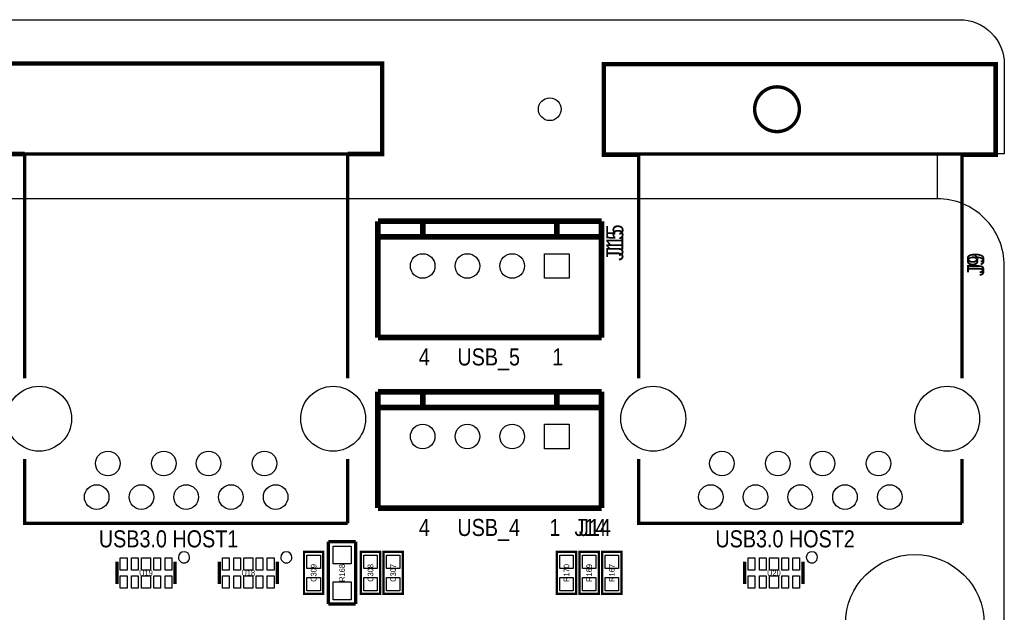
# Model space of a CAD drawing. Extents: x 0 to 150, y -8 to 99.
# Tile 12 of 12: x 106 to 150, y 72 to 98. Entities that reach past the tile are written whole.
import ezdxf
from ezdxf.enums import TextEntityAlignment as Align

# ---------------------------------------------------------------- set-up
doc = ezdxf.new("R2010")
doc.units = 0
for name, color, linetype in [('BG_OUTLINE', 92, 'CONTINUOUS'), ('BG_SILKSCREEN_TOP', 30, 'CONTINUOUS'), ('PG_SILKSCREEN_TOP', 253, 'CONTINUOUS'), ('PIN_TOP', 92, 'CONTINUOUS'), ('RD_SILKSCREEN_TOP', 80, 'CONTINUOUS')]:
    doc.layers.add(name, color=color, linetype=linetype)

msp = doc.modelspace()

# ---------------------------------------------------------------- linework, layer by layer
at = {"layer": 'BG_OUTLINE'}
for points in [[(2.999994, 89.99982), (2.999994, 91.999816), (0, 91.999816), (0, 95.999808, -0.414214), (1.999996, 97.999804), (147.999704, 97.999804, -0.414214), (149.9997, 95.999808), (149.9997, 91.999816), (146.999706, 91.999816), (146.999706, 89.99982)], [(2.999994, 0), (146.99996, 0, 0.414214), (149.999954, 2.999994), (149.999954, 86.999826, 0.414214), (146.99996, 89.99982), (74.076052, 89.99982), (74.076052, 80.9498), (60.07608, 80.9498), (60.07608, 89.99982), (2.999994, 89.99982, 0.414214), (0, 86.999826), (0, 2.999994, 0.414214), (2.999994, 0), (2.999994, -1.999996), (0, -1.999996), (0, -5.999988, 0.414214), (1.999996, -7.999984), (147.999704, -7.999984, 0.414214), (149.9997, -5.999988), (149.9997, -1.999996), (146.999706, -1.999996), (146.999706, 0)]]:
    msp.add_lwpolyline(points, format="xyb", dxfattribs=at)
at = {"layer": 'BG_OUTLINE', "const_width": 0.1524}
msp.add_lwpolyline([(140.839698, 93.999812, 1), (138.839702, 93.999812, 1), (140.839698, 93.999812)], format="xyb", dxfattribs=at)
at = {"layer": 'PG_SILKSCREEN_TOP'}
for points, const_width in [([(106.202734, 92.00007), (104.668574, 92.00007), (104.668574, 96.04502), (117.872764, 96.04502)], 0.19812), ([(120.652794, 92.00007), (122.186954, 92.00007), (122.186954, 96.04502), (117.872764, 96.04502)], 0.19812), ([(133.628892, 91.970352), (132.094732, 91.970352), (132.094732, 96.015302), (145.298922, 96.015302)], 0.19812), ([(148.078952, 91.970352), (149.613112, 91.970352), (149.613112, 96.015302), (145.298922, 96.015302)], 0.19812), ([(120.652794, 81.970118), (120.652794, 92.00007), (106.202734, 92.00007), (106.202734, 81.970118)], 0.150114), ([(148.102828, 81.970118), (148.102828, 92.00007), (133.652768, 92.00007), (133.652768, 81.970118)], 0.150114), ([(122.00001, 83.795108), (122.00001, 88.994996)], 0.254), ([(131.99999, 88.994996), (122.00001, 88.994996)], 0.254), ([(124.000006, 88.294972), (124.000006, 88.994996)], 0.254), ([(129.999994, 88.294972), (129.999994, 88.994996)], 0.254), ([(131.99999, 83.795108), (131.99999, 88.994996)], 0.254), ([(131.99999, 88.294972), (122.00001, 88.294972)], 0.254), ([(122.00001, 83.795108), (131.99999, 83.795108)], 0.254), ([(122.00001, 76.175108), (122.00001, 81.374996)], 0.254), ([(131.99999, 81.374996), (122.00001, 81.374996)], 0.254), ([(124.000006, 80.674972), (124.000006, 81.374996)], 0.254), ([(129.999994, 80.674972), (129.999994, 81.374996)], 0.254), ([(131.99999, 76.175108), (131.99999, 81.374996)], 0.254), ([(131.99999, 80.674972), (122.00001, 80.674972)], 0.254), ([(120.652794, 75.499976), (106.202734, 75.499976), (106.202734, 78.369922)], 0.150114), ([(120.652794, 78.369922), (120.652794, 75.499976)], 0.150114), ([(148.102828, 75.499976), (133.652768, 75.499976), (133.652768, 78.369922)], 0.150114), ([(148.102828, 78.369922), (148.102828, 75.499976)], 0.150114), ([(122.00001, 76.175108), (131.99999, 76.175108)], 0.254), ([(119.7864, 71.8947), (119.7864, 74.676)], 0.1524), ([(119.7864, 74.676), (121.0056, 74.676)], 0.1524), ([(121.0056, 74.676), (121.0056, 71.8947)], 0.1524), ([(119.5578, 74.2188), (119.5578, 72.3392), (118.6942, 72.3392), (118.6942, 74.2188), (119.5578, 74.2188)], 0.1016), ([(121.2342, 72.3392), (121.2342, 74.2188), (122.0978, 74.2188), (122.0978, 72.3392), (121.2342, 72.3392)], 0.1016), ([(122.2502, 72.3392), (122.2502, 74.2188), (123.1138, 74.2188), (123.1138, 72.3392), (122.2502, 72.3392)], 0.1016), ([(130.8608, 74.2188), (130.8608, 72.3392), (129.9972, 72.3392), (129.9972, 74.2188), (130.8608, 74.2188)], 0.1016), ([(131.8768, 74.2188), (131.8768, 72.3392), (131.0132, 72.3392), (131.0132, 74.2188), (131.8768, 74.2188)], 0.1016), ([(132.8928, 74.2188), (132.8928, 72.3392), (132.0292, 72.3392), (132.0292, 74.2188), (132.8928, 74.2188)], 0.1016), ([(110.333028, 72.778874), (110.333028, 73.779126)], 0.150114), ([(112.932972, 72.778874), (112.932972, 73.779126)], 0.150114), ([(114.905028, 72.778874), (114.905028, 73.779126)], 0.150114), ([(117.504972, 72.778874), (117.504972, 73.779126)], 0.150114), ([(138.400028, 72.778874), (138.400028, 73.779126)], 0.150114), ([(140.999972, 72.778874), (140.999972, 73.779126)], 0.150114), ([(121.0056, 71.8947), (119.7864, 71.8947)], 0.1524)]:
    msp.add_lwpolyline(points, dxfattribs=dict(at, const_width=const_width))
for points in [[(113.582958, 73.979024, 1), (113.083042, 73.978976, 1)], [(118.154958, 73.979024, 1), (117.655042, 73.978976, 1)], [(141.649958, 73.979024, 1), (141.150042, 73.978976, 1)]]:
    msp.add_lwpolyline(points, format="xyb", close=True, dxfattribs=at)
at = {"layer": 'PIN_TOP'}
for points in [[(130.550031, 87.545037), (130.550031, 86.444963), (129.449957, 86.444963), (129.449957, 87.545037)], [(130.550031, 79.925037), (130.550031, 78.824963), (129.449957, 78.824963), (129.449957, 79.925037)], [(120.79605, 73.67905), (119.99595, 73.67905), (119.99595, 74.47915), (120.79605, 74.47915)], [(110.782989, 73.954005), (110.782989, 73.404095), (110.483015, 73.404095), (110.483015, 73.954005)], [(111.282861, 73.954005), (111.282861, 73.404095), (110.982887, 73.404095), (110.982887, 73.954005)], [(111.833025, 73.954005), (111.833025, 73.404095), (111.432975, 73.404095), (111.432975, 73.954005)], [(112.283113, 73.954005), (112.283113, 73.404095), (111.983139, 73.404095), (111.983139, 73.954005)], [(112.782985, 73.954005), (112.782985, 73.404095), (112.483011, 73.404095), (112.483011, 73.954005)], [(115.354989, 73.954005), (115.354989, 73.404095), (115.055015, 73.404095), (115.055015, 73.954005)], [(115.854861, 73.954005), (115.854861, 73.404095), (115.554887, 73.404095), (115.554887, 73.954005)], [(116.405025, 73.954005), (116.405025, 73.404095), (116.004975, 73.404095), (116.004975, 73.954005)], [(116.855113, 73.954005), (116.855113, 73.404095), (116.555139, 73.404095), (116.555139, 73.954005)], [(117.354985, 73.954005), (117.354985, 73.404095), (117.055011, 73.404095), (117.055011, 73.954005)], [(118.82628, 74.078592), (119.42572, 74.078592), (119.42572, 73.479152), (118.82628, 73.479152)], [(121.96572, 73.479152), (121.36628, 73.479152), (121.36628, 74.078592), (121.96572, 74.078592)], [(122.98172, 73.479152), (122.38228, 73.479152), (122.38228, 74.078592), (122.98172, 74.078592)], [(130.12928, 74.078592), (130.72872, 74.078592), (130.72872, 73.479152), (130.12928, 73.479152)], [(131.14528, 74.078592), (131.74472, 74.078592), (131.74472, 73.479152), (131.14528, 73.479152)], [(132.16128, 74.078592), (132.76072, 74.078592), (132.76072, 73.479152), (132.16128, 73.479152)], [(138.849989, 73.954005), (138.849989, 73.404095), (138.550015, 73.404095), (138.550015, 73.954005)], [(139.349861, 73.954005), (139.349861, 73.404095), (139.049887, 73.404095), (139.049887, 73.954005)], [(139.900025, 73.954005), (139.900025, 73.404095), (139.499975, 73.404095), (139.499975, 73.954005)], [(140.350113, 73.954005), (140.350113, 73.404095), (140.050139, 73.404095), (140.050139, 73.954005)], [(140.849985, 73.954005), (140.849985, 73.404095), (140.550011, 73.404095), (140.550011, 73.954005)], [(110.782989, 73.153905), (110.782989, 72.603995), (110.483015, 72.603995), (110.483015, 73.153905)], [(111.282861, 73.153905), (111.282861, 72.603995), (110.982887, 72.603995), (110.982887, 73.153905)], [(111.833025, 73.153905), (111.833025, 72.603995), (111.432975, 72.603995), (111.432975, 73.153905)], [(112.283113, 73.153905), (112.283113, 72.603995), (111.983139, 72.603995), (111.983139, 73.153905)], [(112.782985, 73.153905), (112.782985, 72.603995), (112.483011, 72.603995), (112.483011, 73.153905)], [(115.354989, 73.153905), (115.354989, 72.603995), (115.055015, 72.603995), (115.055015, 73.153905)], [(115.854861, 73.153905), (115.854861, 72.603995), (115.554887, 72.603995), (115.554887, 73.153905)], [(116.405025, 73.153905), (116.405025, 72.603995), (116.004975, 72.603995), (116.004975, 73.153905)], [(116.855113, 73.153905), (116.855113, 72.603995), (116.555139, 72.603995), (116.555139, 73.153905)], [(117.354985, 73.153905), (117.354985, 72.603995), (117.055011, 72.603995), (117.055011, 73.153905)], [(118.82628, 73.078848), (119.42572, 73.078848), (119.42572, 72.479408), (118.82628, 72.479408)], [(121.96572, 72.479408), (121.36628, 72.479408), (121.36628, 73.078848), (121.96572, 73.078848)], [(122.98172, 72.479408), (122.38228, 72.479408), (122.38228, 73.078848), (122.98172, 73.078848)], [(130.12928, 73.078848), (130.72872, 73.078848), (130.72872, 72.479408), (130.12928, 72.479408)], [(131.14528, 73.078848), (131.74472, 73.078848), (131.74472, 72.479408), (131.14528, 72.479408)], [(132.16128, 73.078848), (132.76072, 73.078848), (132.76072, 72.479408), (132.16128, 72.479408)], [(138.849989, 73.153905), (138.849989, 72.603995), (138.550015, 72.603995), (138.550015, 73.153905)], [(139.349861, 73.153905), (139.349861, 72.603995), (139.049887, 72.603995), (139.049887, 73.153905)], [(139.900025, 73.153905), (139.900025, 72.603995), (139.499975, 72.603995), (139.499975, 73.153905)], [(140.350113, 73.153905), (140.350113, 72.603995), (140.050139, 72.603995), (140.050139, 73.153905)], [(140.849985, 73.153905), (140.849985, 72.603995), (140.550011, 72.603995), (140.550011, 73.153905)], [(120.79605, 72.07885), (119.99595, 72.07885), (119.99595, 72.87895), (120.79605, 72.87895)]]:
    msp.add_lwpolyline(points, close=True, dxfattribs=at)
for centre, radius in [((129.6797, 93.999812), 0.508), ((124.000006, 86.995), 0.550037), ((126.000002, 86.995), 0.550037), ((127.999998, 86.995), 0.550037), ((106.8578, 80.17002), 1.449959), ((119.997728, 80.17002), 1.449959), ((134.307834, 80.17002), 1.449959), ((147.447762, 80.17002), 1.449959), ((124.000006, 79.375), 0.550037), ((126.000002, 79.375), 0.550037), ((127.999998, 79.375), 0.550037), ((109.927644, 78.170024), 0.550037), ((112.427766, 78.170024), 0.550037), ((114.427762, 78.170024), 0.550037), ((116.927884, 78.170024), 0.550037), ((137.377678, 78.170024), 0.550037), ((139.8778, 78.170024), 0.550037), ((141.877796, 78.170024), 0.550037), ((144.377918, 78.170024), 0.550037), ((109.427772, 76.6699), 0.550037), ((111.427768, 76.6699), 0.550037), ((113.427764, 76.6699), 0.550037), ((115.42776, 76.6699), 0.550037), ((117.427756, 76.6699), 0.550037), ((136.877806, 76.6699), 0.550037), ((138.877802, 76.6699), 0.550037), ((140.877798, 76.6699), 0.550037), ((142.877794, 76.6699), 0.550037), ((144.87779, 76.6699), 0.550037), ((146.000216, 71.000112), 3.099943)]:
    msp.add_circle(centre, radius, dxfattribs=at)

# ---------------------------------------------------------------- texts
at = {"layer": 'BG_SILKSCREEN_TOP', "width": 0.866667}
for s, p in [('J15', (132.969, 87.2236)), ('J9', (149.098, 86.5378))]:
    msp.add_text(s, height=0.762, rotation=90, dxfattribs=at).set_placement(p)
for s, p in [('4', (123.825, 82.55)), ('USB_5', (125.5522, 82.55)), ('1', (129.794, 82.55)), ('USB_4', (125.5522, 74.93)), ('4', (123.825, 74.93)), ('1', (129.667, 74.93)), ('J14', (130.7846, 74.93)), ('USB3.0 HOST1', (109.5248, 74.422)), ('USB3.0 HOST2', (137.0838, 74.422))]:
    msp.add_text(s, height=0.762, dxfattribs=at).set_placement(p)
at = {"layer": 'RD_SILKSCREEN_TOP'}
for s, height, width, p in [('J15', 0.762, 0.866667, (132.969, 88.138)), ('J9', 0.762, 0.866667, (149.098, 87.122)), ('C309', 0.254, 0.9, (119.253, 73.279)), ('R168', 0.254, 0.9, (120.523, 73.279)), ('C308', 0.254, 0.9, (121.793, 73.279)), ('C307', 0.254, 0.9, (122.809, 73.279)), ('R170', 0.254, 0.9, (130.556, 73.279)), ('R169', 0.254, 0.9, (131.572, 73.279)), ('R167', 0.254, 0.9, (132.588, 73.279))]:
    msp.add_text(s, height=height, rotation=90, dxfattribs=dict(at, width=width)).set_placement(p, align=Align.CENTER)
for s, height, width, p in [('J14', 0.762, 0.866667, (131.699, 74.93)), ('U19', 0.254, 0.9, (111.633, 73.152)), ('U18', 0.254, 0.9, (116.205, 73.152)), ('U20', 0.254, 0.9, (139.7, 73.152))]:
    msp.add_text(s, height=height, dxfattribs=dict(at, width=width)).set_placement(p, align=Align.CENTER)

doc.saveas('drawing.dxf')
